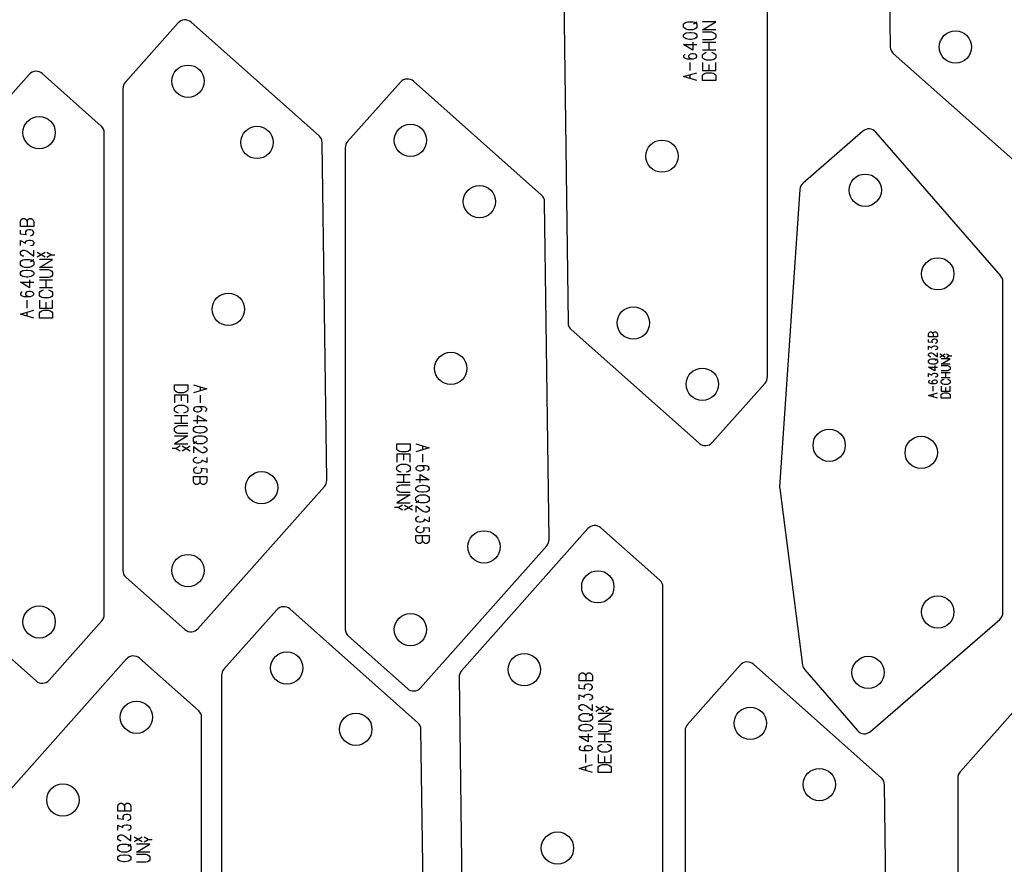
# Model space of a CAD drawing. Header units: millimetres. Extents: x 0 to 2500, y 0 to 1253.
# Tile 14 of 16: x 1592 to 2126, y 538 to 996. Entities that reach past the tile are written whole.
import ezdxf

# ---------------------------------------------------------------- set-up
doc = ezdxf.new("R2010")
doc.units = ezdxf.units.MM
doc.layers.add('PARTS', color=4, linetype='CONTINUOUS')

msp = doc.modelspace()

# ---------------------------------------------------------------- linework, layer by layer
at = {"layer": 'PARTS'}
for p, q in [((2061.55, 1164.39), (2063.96, 981.45)), ((1997.46, 802.59), (1997.46, 1063.59)), ((1887.06, 1014.86), (1889.47, 831.92)), ((1678.16, 994.38), (1649.54, 962.15)), ((1754.6, 933.17), (1685.22, 994.8)), ((1952.02, 993.69), (1952.47, 994.23)), ((1952.02, 992.07), (1952.02, 993.69)), ((1952.47, 991.53), (1952.02, 992.07)), ((1952.47, 994.23), (1953.37, 994.77)), ((1953.37, 994.77), (1954.27, 995.04)), ((1954.27, 995.04), (1956.97, 995.04)), ((1956.97, 995.04), (1957.87, 994.77)), ((1957.42, 993.96), (1959.22, 995.04)), ((1957.87, 994.77), (1958.77, 994.23)), ((1958.77, 994.23), (1959.22, 993.69)), ((1959.22, 992.07), (1958.77, 991.53)), ((1959.22, 993.69), (1959.22, 992.07)), ((1962.28, 990.72), (1969.48, 995.04)), ((1969.48, 995.04), (1962.28, 995.04)), ((1952.02, 987.9), (1952.47, 988.44)), ((1952.02, 986.82), (1952.02, 987.9)), ((1952.47, 986.28), (1952.02, 986.82)), ((1953.37, 990.99), (1952.47, 991.53)), ((1952.47, 988.44), (1953.37, 988.98)), ((1954.27, 990.72), (1953.37, 990.99)), ((1953.37, 988.98), (1955.17, 989.25)), ((1956.97, 990.72), (1954.27, 990.72)), ((1955.17, 989.25), (1956.07, 989.25)), ((1956.07, 989.25), (1957.87, 988.98)), ((1957.87, 990.99), (1956.97, 990.72)), ((1958.77, 991.53), (1957.87, 990.99)), ((1957.87, 988.98), (1958.77, 988.44)), ((1958.77, 988.44), (1959.22, 987.9)), ((1959.22, 986.82), (1958.77, 986.28)), ((1959.22, 987.9), (1959.22, 986.82)), ((1969.48, 990.72), (1962.28, 990.72)), ((1962.28, 989.52), (1967.23, 989.52)), ((1967.23, 989.52), (1968.13, 989.25)), ((1968.13, 989.25), (1969.03, 988.71)), ((1969.03, 988.71), (1969.48, 988.17)), ((1969.48, 988.17), (1969.48, 986.55)), ((1956.97, 979.68), (1952.02, 982.65)), ((1952.02, 982.65), (1959.22, 982.65)), ((1953.37, 985.74), (1952.47, 986.28)), ((1955.17, 985.47), (1953.37, 985.74)), ((1956.07, 985.47), (1955.17, 985.47)), ((1957.87, 985.74), (1956.07, 985.47)), ((1956.97, 984), (1956.97, 979.68)), ((1958.77, 986.28), (1957.87, 985.74)), ((1967.23, 985.2), (1962.28, 985.2)), ((1962.28, 984), (1969.48, 984)), ((1965.88, 979.68), (1965.88, 984)), ((1968.13, 985.47), (1967.23, 985.2)), ((1969.03, 986.01), (1968.13, 985.47)), ((1969.48, 986.55), (1969.03, 986.01)), ((1952.47, 977.13), (1952.02, 976.59)), ((1952.02, 976.59), (1952.02, 976.05)), ((1952.92, 977.4), (1952.47, 977.13)), ((1955.17, 977.13), (1954.72, 976.59)), ((1954.72, 976.59), (1954.72, 976.05)), ((1955.62, 977.4), (1955.17, 977.13)), ((1956.52, 977.67), (1955.62, 977.4)), ((1957.42, 977.67), (1956.52, 977.67)), ((1958.32, 977.4), (1957.42, 977.67)), ((1958.77, 977.13), (1958.32, 977.4)), ((1959.22, 976.59), (1958.77, 977.13)), ((1959.22, 976.05), (1959.22, 976.59)), ((1969.48, 979.68), (1962.28, 979.68)), ((1962.28, 977.13), (1962.73, 977.67)), ((1962.28, 975.51), (1962.28, 977.13)), ((1962.73, 977.67), (1963.63, 978.21)), ((1963.63, 978.21), (1964.53, 978.48)), ((1967.23, 978.48), (1968.13, 978.21)), ((1968.13, 978.21), (1969.03, 977.67)), ((1969.03, 977.67), (1969.48, 977.13)), ((1969.48, 977.13), (1969.48, 975.51)), ((2065.64, 977.78), (2135.01, 916.15)), ((1952.02, 976.05), (1952.47, 975.51)), ((1952.47, 975.51), (1952.92, 975.24)), ((1952.92, 975.24), (1953.82, 974.97)), ((1953.82, 974.97), (1957.42, 974.97)), ((1954.72, 976.05), (1955.17, 975.51)), ((1955.17, 975.51), (1955.62, 975.24)), ((1955.62, 975.24), (1956.52, 974.97)), ((1955.62, 968.64), (1955.62, 972.96)), ((1957.42, 974.97), (1958.32, 975.24)), ((1958.32, 975.24), (1958.77, 975.51)), ((1958.77, 975.51), (1959.22, 976.05)), ((1962.73, 974.97), (1962.28, 975.51)), ((1962.28, 972.96), (1962.28, 968.64)), ((1963.63, 974.43), (1962.73, 974.97)), ((1964.53, 974.16), (1963.63, 974.43)), ((1967.23, 974.16), (1964.53, 974.16)), ((1965.88, 968.64), (1965.88, 971.88)), ((1968.13, 974.43), (1967.23, 974.16)), ((1969.03, 974.97), (1968.13, 974.43)), ((1969.48, 975.51), (1969.03, 974.97)), ((1969.48, 968.64), (1969.48, 972.96)), ((1597.53, 966.52), (1529.09, 889.47)), ((1636.55, 938.54), (1604.59, 966.94)), ((1952.02, 965.28), (1959.22, 967.44)), ((1955.62, 964.2), (1955.62, 966.36)), ((1962.28, 968.64), (1969.48, 968.64)), ((1962.28, 966.09), (1962.73, 966.63)), ((1962.28, 963.12), (1962.28, 966.09)), ((1962.73, 966.63), (1963.63, 967.17)), ((1963.63, 967.17), (1964.53, 967.44)), ((1964.53, 967.44), (1967.23, 967.44)), ((1967.23, 967.44), (1968.13, 967.17)), ((1968.13, 967.17), (1969.03, 966.63)), ((1969.03, 966.63), (1969.48, 966.09)), ((1969.48, 966.09), (1969.48, 963.12)), ((1798.65, 962.34), (1770.02, 930.11)), ((1875.08, 901.13), (1805.71, 962.75)), ((1959.22, 963.12), (1952.02, 965.28)), ((1969.48, 963.12), (1962.28, 963.12)), ((1648.28, 958.83), (1648.28, 697.83)), ((1638.23, 673.8), (1638.23, 934.81)), ((2049.14, 935.74), (2016.72, 907.61)), ((2123.79, 857.35), (2056.19, 935.24)), ((1758.69, 746.56), (1756.28, 929.5)), ((1768.76, 926.79), (1768.76, 665.79)), ((2015.01, 904.17), (2004.06, 743.06)), ((1879.17, 714.51), (1876.76, 897.46)), ((1592.79, 886.72), (1593.24, 887.8)), ((1592.79, 884.02), (1592.79, 886.72)), ((1593.24, 887.8), (1594.14, 888.34)), ((1594.14, 888.34), (1595.04, 888.34)), ((1595.04, 888.34), (1595.94, 887.8)), ((1595.94, 887.8), (1596.39, 886.72)), ((1596.39, 886.72), (1596.84, 887.8)), ((1596.39, 886.72), (1596.39, 884.02)), ((1596.84, 887.8), (1597.74, 888.34)), ((1597.74, 888.34), (1598.64, 888.34)), ((1598.64, 888.34), (1599.54, 887.8)), ((1599.54, 887.8), (1599.99, 886.72)), ((1599.99, 886.72), (1599.99, 884.02)), ((1599.99, 884.02), (1592.79, 884.02)), ((1592.79, 879.85), (1592.79, 882.01)), ((1595.94, 881.74), (1595.49, 881.2)), ((1595.49, 881.2), (1595.49, 880.12)), ((1595.49, 880.12), (1595.94, 879.58)), ((1596.39, 882.01), (1595.94, 881.74)), ((1597.29, 882.28), (1596.39, 882.01)), ((1598.19, 882.28), (1597.29, 882.28)), ((1599.09, 882.01), (1598.19, 882.28)), ((1599.54, 881.74), (1599.09, 882.01)), ((1599.99, 880.93), (1599.54, 881.74)), ((1599.54, 879.58), (1599.99, 880.39)), ((1599.99, 880.39), (1599.99, 880.93)), ((1595.94, 879.58), (1592.79, 879.85)), ((1592.79, 873.79), (1592.79, 876.49)), ((1592.79, 876.49), (1595.49, 875.14)), ((1595.49, 875.68), (1595.94, 876.22)), ((1595.49, 875.14), (1595.49, 875.68)), ((1595.94, 876.22), (1596.39, 876.49)), ((1596.39, 876.49), (1597.29, 876.76)), ((1597.29, 876.76), (1598.19, 876.76)), ((1598.19, 879.04), (1599.09, 879.31)), ((1598.19, 876.76), (1599.09, 876.49)), ((1599.09, 879.31), (1599.54, 879.58)), ((1599.09, 876.49), (1599.54, 876.22)), ((1599.54, 876.22), (1599.99, 875.41)), ((1599.99, 874.87), (1599.54, 874.06)), ((1599.99, 875.41), (1599.99, 874.87)), ((1592.79, 870.16), (1593.24, 870.7)), ((1592.79, 869.08), (1592.79, 870.16)), ((1593.24, 870.7), (1594.14, 871.24)), ((1594.14, 871.24), (1595.04, 871.24)), ((1595.04, 871.24), (1596.39, 870.7)), ((1596.39, 870.7), (1599.99, 868)), ((1599.09, 873.79), (1598.19, 873.52)), ((1599.54, 874.06), (1599.09, 873.79)), ((1599.99, 868), (1599.99, 871.24)), ((1606.11, 867.46), (1601.79, 870.05)), ((1606.11, 870.05), (1601.79, 867.46)), ((1609.35, 868.76), (1607.19, 870.05)), ((1593.24, 868.54), (1592.79, 869.08)), ((1592.79, 864.91), (1593.24, 865.45)), ((1592.79, 863.29), (1592.79, 864.91)), ((1594.14, 868), (1593.24, 868.54)), ((1593.24, 865.45), (1594.14, 865.99)), ((1594.59, 868), (1594.14, 868)), ((1594.14, 865.99), (1595.04, 866.26)), ((1595.04, 866.26), (1597.74, 866.26)), ((1597.74, 866.26), (1598.64, 865.99)), ((1598.19, 865.18), (1599.99, 866.26)), ((1598.64, 865.99), (1599.54, 865.45)), ((1599.54, 865.45), (1599.99, 864.91)), ((1599.99, 864.91), (1599.99, 863.29)), ((1603.05, 861.94), (1610.25, 866.26)), ((1610.25, 866.26), (1603.05, 866.26)), ((1607.19, 867.46), (1609.35, 868.76)), ((1609.35, 868.76), (1611.51, 868.76)), ((1593.24, 862.75), (1592.79, 863.29)), ((1592.79, 859.12), (1593.24, 859.66)), ((1592.79, 858.04), (1592.79, 859.12)), ((1594.14, 862.21), (1593.24, 862.75)), ((1593.24, 859.66), (1594.14, 860.2)), ((1595.04, 861.94), (1594.14, 862.21)), ((1594.14, 860.2), (1595.94, 860.47)), ((1597.74, 861.94), (1595.04, 861.94)), ((1595.94, 860.47), (1596.84, 860.47)), ((1596.84, 860.47), (1598.64, 860.2)), ((1598.64, 862.21), (1597.74, 861.94)), ((1599.54, 862.75), (1598.64, 862.21)), ((1598.64, 860.2), (1599.54, 859.66)), ((1599.99, 863.29), (1599.54, 862.75)), ((1599.54, 859.66), (1599.99, 859.12)), ((1599.99, 859.12), (1599.99, 858.04)), ((1610.25, 861.94), (1603.05, 861.94)), ((1603.05, 860.74), (1608, 860.74)), ((1608, 860.74), (1608.9, 860.47)), ((1608.9, 860.47), (1609.8, 859.93)), ((1609.8, 859.93), (1610.25, 859.39)), ((1610.25, 859.39), (1610.25, 857.77)), ((1593.24, 857.5), (1592.79, 858.04)), ((1597.74, 850.9), (1592.79, 853.87)), ((1592.79, 853.87), (1599.99, 853.87)), ((1594.14, 856.96), (1593.24, 857.5)), ((1595.94, 856.69), (1594.14, 856.96)), ((1596.84, 856.69), (1595.94, 856.69)), ((1598.64, 856.96), (1596.84, 856.69)), ((1597.74, 855.22), (1597.74, 850.9)), ((1599.54, 857.5), (1598.64, 856.96)), ((1599.99, 858.04), (1599.54, 857.5)), ((1608, 856.42), (1603.05, 856.42)), ((1603.05, 855.22), (1610.25, 855.22)), ((1606.65, 850.9), (1606.65, 855.22)), ((1608.9, 856.69), (1608, 856.42)), ((1609.8, 857.23), (1608.9, 856.69)), ((1610.25, 857.77), (1609.8, 857.23)), ((2125.01, 674.99), (2125.01, 854.07)), ((1593.24, 848.35), (1592.79, 847.81)), ((1593.69, 848.62), (1593.24, 848.35)), ((1595.94, 848.35), (1595.49, 847.81)), ((1596.39, 848.62), (1595.94, 848.35)), ((1597.29, 848.89), (1596.39, 848.62)), ((1598.19, 848.89), (1597.29, 848.89)), ((1599.09, 848.62), (1598.19, 848.89)), ((1599.54, 848.35), (1599.09, 848.62)), ((1599.99, 847.81), (1599.54, 848.35)), ((1610.25, 850.9), (1603.05, 850.9)), ((1603.05, 848.35), (1603.5, 848.89)), ((1603.05, 846.73), (1603.05, 848.35)), ((1603.5, 848.89), (1604.4, 849.43)), ((1604.4, 849.43), (1605.3, 849.7)), ((1608, 849.7), (1608.9, 849.43)), ((1608.9, 849.43), (1609.8, 848.89)), ((1609.8, 848.89), (1610.25, 848.35)), ((1610.25, 848.35), (1610.25, 846.73)), ((1592.79, 847.81), (1592.79, 847.27)), ((1592.79, 847.27), (1593.24, 846.73)), ((1593.24, 846.73), (1593.69, 846.46)), ((1593.69, 846.46), (1594.59, 846.19)), ((1594.59, 846.19), (1598.19, 846.19)), ((1595.49, 847.81), (1595.49, 847.27)), ((1595.49, 847.27), (1595.94, 846.73)), ((1595.94, 846.73), (1596.39, 846.46)), ((1596.39, 846.46), (1597.29, 846.19)), ((1596.39, 839.86), (1596.39, 844.18)), ((1598.19, 846.19), (1599.09, 846.46)), ((1599.09, 846.46), (1599.54, 846.73)), ((1599.54, 846.73), (1599.99, 847.27)), ((1599.99, 847.27), (1599.99, 847.81)), ((1603.5, 846.19), (1603.05, 846.73)), ((1603.05, 844.18), (1603.05, 839.86)), ((1604.4, 845.65), (1603.5, 846.19)), ((1605.3, 845.38), (1604.4, 845.65)), ((1608, 845.38), (1605.3, 845.38)), ((1606.65, 839.86), (1606.65, 843.1)), ((1608.9, 845.65), (1608, 845.38)), ((1609.8, 846.19), (1608.9, 845.65)), ((1610.25, 846.73), (1609.8, 846.19)), ((1610.25, 839.86), (1610.25, 844.18)), ((1592.79, 836.5), (1599.99, 838.66)), ((1596.39, 835.42), (1596.39, 837.58)), ((1603.05, 839.86), (1610.25, 839.86)), ((1603.05, 837.31), (1603.5, 837.85)), ((1603.5, 837.85), (1604.4, 838.39)), ((1604.4, 838.39), (1605.3, 838.66)), ((1605.3, 838.66), (1608, 838.66)), ((1608, 838.66), (1608.9, 838.39)), ((1608.9, 838.39), (1609.8, 837.85)), ((1609.8, 837.85), (1610.25, 837.31)), ((1599.99, 834.34), (1592.79, 836.5)), ((1603.05, 834.34), (1603.05, 837.31)), ((1610.25, 834.34), (1603.05, 834.34)), ((1610.25, 837.31), (1610.25, 834.34)), ((1891.15, 828.25), (1960.52, 766.62)), ((2084.77, 826.01), (2085.07, 826.73)), ((2085.07, 826.73), (2085.67, 827.09)), ((2085.67, 827.09), (2086.27, 827.09)), ((2086.27, 827.09), (2086.87, 826.73)), ((2086.87, 826.73), (2087.17, 826.01)), ((2087.17, 826.01), (2087.47, 826.73)), ((2087.47, 826.73), (2088.07, 827.09)), ((2088.07, 827.09), (2088.67, 827.09)), ((2088.67, 827.09), (2089.27, 826.73)), ((2089.27, 826.73), (2089.57, 826.01)), ((2084.77, 824.21), (2084.77, 826.01)), ((2089.57, 824.21), (2084.77, 824.21)), ((2084.77, 821.43), (2084.77, 822.87)), ((2086.87, 821.25), (2084.77, 821.43)), ((2086.87, 822.69), (2086.57, 822.33)), ((2086.57, 822.33), (2086.57, 821.61)), ((2086.57, 821.61), (2086.87, 821.25)), ((2087.17, 822.87), (2086.87, 822.69)), ((2087.17, 826.01), (2087.17, 824.21)), ((2087.77, 823.05), (2087.17, 822.87)), ((2088.37, 823.05), (2087.77, 823.05)), ((2088.97, 822.87), (2088.37, 823.05)), ((2089.27, 822.69), (2088.97, 822.87)), ((2089.57, 822.15), (2089.27, 822.69)), ((2089.27, 821.25), (2089.57, 821.79)), ((2089.57, 826.01), (2089.57, 824.21)), ((2089.57, 821.79), (2089.57, 822.15)), ((2084.77, 817.39), (2084.77, 819.19)), ((2084.77, 819.19), (2086.57, 818.29)), ((2086.57, 818.65), (2086.87, 819.01)), ((2086.57, 818.29), (2086.57, 818.65)), ((2086.87, 819.01), (2087.17, 819.19)), ((2087.17, 819.19), (2087.77, 819.37)), ((2087.77, 819.37), (2088.37, 819.37)), ((2088.37, 820.89), (2088.97, 821.07)), ((2088.37, 819.37), (2088.97, 819.19)), ((2088.97, 817.39), (2088.37, 817.21)), ((2088.97, 821.07), (2089.27, 821.25)), ((2088.97, 819.19), (2089.27, 819.01)), ((2089.27, 817.57), (2088.97, 817.39)), ((2089.27, 819.01), (2089.57, 818.47)), ((2089.57, 818.11), (2089.27, 817.57)), ((2089.57, 818.47), (2089.57, 818.11)), ((2084.77, 814.97), (2085.07, 815.33)), ((2084.77, 814.25), (2084.77, 814.97)), ((2085.07, 813.89), (2084.77, 814.25)), ((2084.77, 811.47), (2085.07, 811.83)), ((2084.77, 810.39), (2084.77, 811.47)), ((2085.07, 815.33), (2085.67, 815.69)), ((2085.67, 813.53), (2085.07, 813.89)), ((2085.07, 811.83), (2085.67, 812.19)), ((2085.67, 815.69), (2086.27, 815.69)), ((2085.97, 813.53), (2085.67, 813.53)), ((2085.67, 812.19), (2086.27, 812.37)), ((2086.27, 815.69), (2087.17, 815.33)), ((2086.27, 812.37), (2088.07, 812.37)), ((2087.17, 815.33), (2089.57, 813.53)), ((2088.07, 812.37), (2088.67, 812.19)), ((2088.37, 811.65), (2089.57, 812.37)), ((2088.67, 812.19), (2089.27, 811.83)), ((2089.27, 811.83), (2089.57, 811.47)), ((2089.57, 813.53), (2089.57, 815.69)), ((2089.57, 811.47), (2089.57, 810.39)), ((2093.65, 813.17), (2090.77, 814.9)), ((2093.65, 814.9), (2090.77, 813.17)), ((2091.61, 809.49), (2096.41, 812.37)), ((2096.41, 812.37), (2091.61, 812.37)), ((2095.81, 814.03), (2094.37, 814.9)), ((2094.37, 813.17), (2095.81, 814.03)), ((2095.81, 814.03), (2097.25, 814.03)), ((2085.07, 810.03), (2084.77, 810.39)), ((2088.07, 805.81), (2084.77, 807.79)), ((2084.77, 807.79), (2089.57, 807.79)), ((2085.67, 809.67), (2085.07, 810.03)), ((2086.27, 809.49), (2085.67, 809.67)), ((2088.07, 809.49), (2086.27, 809.49)), ((2088.67, 809.67), (2088.07, 809.49)), ((2088.07, 808.69), (2088.07, 805.81)), ((2089.27, 810.03), (2088.67, 809.67)), ((2089.57, 810.39), (2089.27, 810.03)), ((2096.41, 809.49), (2091.61, 809.49)), ((2091.61, 808.69), (2094.91, 808.69)), ((2094.91, 805.81), (2091.61, 805.81)), ((2094.91, 808.69), (2095.51, 808.51)), ((2095.51, 805.99), (2094.91, 805.81)), ((2095.51, 808.51), (2096.11, 808.15)), ((2096.11, 806.35), (2095.51, 805.99)), ((2096.11, 808.15), (2096.41, 807.79)), ((2096.41, 806.71), (2096.11, 806.35)), ((2096.41, 807.79), (2096.41, 806.71)), ((2084.77, 802.67), (2084.77, 804.47)), ((2084.77, 804.47), (2086.57, 803.57)), ((2085.07, 800.43), (2084.77, 800.07)), ((2084.77, 800.07), (2084.77, 799.71)), ((2085.37, 800.61), (2085.07, 800.43)), ((2086.57, 803.93), (2086.87, 804.29)), ((2086.57, 803.57), (2086.57, 803.93)), ((2086.87, 800.43), (2086.57, 800.07)), ((2086.57, 800.07), (2086.57, 799.71)), ((2086.87, 804.29), (2087.17, 804.47)), ((2087.17, 800.61), (2086.87, 800.43)), ((2087.17, 804.47), (2087.77, 804.65)), ((2087.77, 800.79), (2087.17, 800.61)), ((2087.77, 804.65), (2088.37, 804.65)), ((2088.37, 800.79), (2087.77, 800.79)), ((2088.37, 804.65), (2088.97, 804.47)), ((2088.97, 802.67), (2088.37, 802.49)), ((2088.97, 800.61), (2088.37, 800.79)), ((2088.97, 804.47), (2089.27, 804.29)), ((2089.27, 802.85), (2088.97, 802.67)), ((2089.27, 800.43), (2088.97, 800.61)), ((2089.27, 804.29), (2089.57, 803.75)), ((2089.57, 803.39), (2089.27, 802.85)), ((2089.57, 800.07), (2089.27, 800.43)), ((2089.57, 803.75), (2089.57, 803.39)), ((2089.57, 799.71), (2089.57, 800.07)), ((2091.61, 805.01), (2096.41, 805.01)), ((2096.41, 802.13), (2091.61, 802.13)), ((2091.61, 800.43), (2091.91, 800.79)), ((2091.61, 799.35), (2091.61, 800.43)), ((2091.91, 800.79), (2092.51, 801.15)), ((2092.51, 801.15), (2093.11, 801.33)), ((2094.01, 802.13), (2094.01, 805.01)), ((2094.91, 801.33), (2095.51, 801.15)), ((2095.51, 801.15), (2096.11, 800.79)), ((2096.11, 800.79), (2096.41, 800.43)), ((2096.41, 800.43), (2096.41, 799.35)), ((1676.26, 795.33), (1676.26, 798.3)), ((1676.26, 798.3), (1683.46, 798.3)), ((1676.71, 794.79), (1676.26, 795.33)), ((1677.61, 794.25), (1676.71, 794.79)), ((1683.01, 794.79), (1682.11, 794.25)), ((1683.46, 795.33), (1683.01, 794.79)), ((1683.46, 798.3), (1683.46, 795.33)), ((1686.52, 798.3), (1693.72, 796.14)), ((1693.72, 796.14), (1686.52, 793.98)), ((1690.12, 797.22), (1690.12, 795.06)), ((1967.58, 767.04), (1996.2, 799.27)), ((2084.77, 799.71), (2085.07, 799.35)), ((2085.07, 799.35), (2085.37, 799.17)), ((2085.37, 799.17), (2085.97, 798.99)), ((2085.97, 798.99), (2088.37, 798.99)), ((2086.57, 799.71), (2086.87, 799.35)), ((2086.87, 799.35), (2087.17, 799.17)), ((2087.17, 799.17), (2087.77, 798.99)), ((2087.17, 794.77), (2087.17, 797.65)), ((2088.37, 798.99), (2088.97, 799.17)), ((2088.97, 799.17), (2089.27, 799.35)), ((2089.27, 799.35), (2089.57, 799.71)), ((2091.91, 798.99), (2091.61, 799.35)), ((2091.61, 797.65), (2091.61, 794.77)), ((2091.61, 794.77), (2096.41, 794.77)), ((2092.51, 798.63), (2091.91, 798.99)), ((2093.11, 798.45), (2092.51, 798.63)), ((2094.91, 798.45), (2093.11, 798.45)), ((2094.01, 794.77), (2094.01, 796.93)), ((2095.51, 798.63), (2094.91, 798.45)), ((2096.11, 798.99), (2095.51, 798.63)), ((2096.41, 799.35), (2096.11, 798.99)), ((2096.41, 794.77), (2096.41, 797.65)), ((1683.46, 792.78), (1676.26, 792.78)), ((1676.26, 792.78), (1676.26, 788.46)), ((1678.51, 793.98), (1677.61, 794.25)), ((1681.21, 793.98), (1678.51, 793.98)), ((1679.86, 792.78), (1679.86, 789.54)), ((1682.11, 794.25), (1681.21, 793.98)), ((1683.46, 788.46), (1683.46, 792.78)), ((1690.12, 792.78), (1690.12, 788.46)), ((2084.77, 792.53), (2089.57, 793.97)), ((2089.57, 791.09), (2084.77, 792.53)), ((2087.17, 791.81), (2087.17, 793.25)), ((2091.61, 793.07), (2091.91, 793.43)), ((2091.61, 791.09), (2091.61, 793.07)), ((2096.41, 791.09), (2091.61, 791.09)), ((2091.91, 793.43), (2092.51, 793.79)), ((2092.51, 793.79), (2093.11, 793.97)), ((2093.11, 793.97), (2094.91, 793.97)), ((2094.91, 793.97), (2095.51, 793.79)), ((2095.51, 793.79), (2096.11, 793.43)), ((2096.11, 793.43), (2096.41, 793.07)), ((2096.41, 793.07), (2096.41, 791.09)), ((1676.26, 785.91), (1676.71, 786.45)), ((1676.26, 784.29), (1676.26, 785.91)), ((1676.71, 783.75), (1676.26, 784.29)), ((1676.71, 786.45), (1677.61, 786.99)), ((1677.61, 786.99), (1678.51, 787.26)), ((1678.51, 787.26), (1681.21, 787.26)), ((1681.21, 787.26), (1682.11, 786.99)), ((1682.11, 786.99), (1683.01, 786.45)), ((1683.01, 786.45), (1683.46, 785.91)), ((1683.46, 784.29), (1683.01, 783.75)), ((1683.46, 785.91), (1683.46, 784.29)), ((1686.97, 785.91), (1686.52, 785.37)), ((1686.52, 785.37), (1686.52, 784.83)), ((1686.52, 784.83), (1686.97, 784.29)), ((1687.42, 786.18), (1686.97, 785.91)), ((1686.97, 784.29), (1687.42, 784.02)), ((1688.32, 786.45), (1687.42, 786.18)), ((1691.92, 786.45), (1688.32, 786.45)), ((1690.12, 786.18), (1689.22, 786.45)), ((1690.57, 785.91), (1690.12, 786.18)), ((1690.12, 784.02), (1690.57, 784.29)), ((1691.02, 785.37), (1690.57, 785.91)), ((1690.57, 784.29), (1691.02, 784.83)), ((1691.02, 784.83), (1691.02, 785.37)), ((1692.82, 786.18), (1691.92, 786.45)), ((1693.27, 785.91), (1692.82, 786.18)), ((1692.82, 784.02), (1693.27, 784.29)), ((1693.72, 785.37), (1693.27, 785.91)), ((1693.27, 784.29), (1693.72, 784.83)), ((1693.72, 784.83), (1693.72, 785.37)), ((1676.26, 781.74), (1683.46, 781.74)), ((1677.61, 783.21), (1676.71, 783.75)), ((1678.51, 782.94), (1677.61, 783.21)), ((1679.86, 781.74), (1679.86, 777.42)), ((1682.11, 783.21), (1681.21, 782.94)), ((1683.01, 783.75), (1682.11, 783.21)), ((1693.72, 778.77), (1686.52, 778.77)), ((1687.42, 784.02), (1688.32, 783.75)), ((1688.32, 783.75), (1689.22, 783.75)), ((1688.77, 777.42), (1688.77, 781.74)), ((1688.77, 781.74), (1693.72, 778.77)), ((1689.22, 783.75), (1690.12, 784.02)), ((1683.46, 777.42), (1676.26, 777.42)), ((1676.26, 774.87), (1676.71, 775.41)), ((1676.26, 773.25), (1676.26, 774.87)), ((1676.71, 775.41), (1677.61, 775.95)), ((1677.61, 775.95), (1678.51, 776.22)), ((1678.51, 776.22), (1683.46, 776.22)), ((1686.52, 774.6), (1686.97, 775.14)), ((1686.52, 773.52), (1686.52, 774.6)), ((1686.97, 772.98), (1686.52, 773.52)), ((1686.97, 775.14), (1687.87, 775.68)), ((1687.87, 775.68), (1689.67, 775.95)), ((1689.67, 775.95), (1690.57, 775.95)), ((1690.57, 775.95), (1692.37, 775.68)), ((1692.37, 775.68), (1693.27, 775.14)), ((1693.27, 775.14), (1693.72, 774.6)), ((1693.72, 773.52), (1693.27, 772.98)), ((1693.72, 774.6), (1693.72, 773.52)), ((1676.71, 772.71), (1676.26, 773.25)), ((1676.26, 770.7), (1683.46, 770.7)), ((1683.46, 770.7), (1676.26, 766.38)), ((1677.61, 772.17), (1676.71, 772.71)), ((1678.51, 771.9), (1677.61, 772.17)), ((1683.46, 771.9), (1678.51, 771.9)), ((1686.52, 769.35), (1686.97, 769.89)), ((1686.52, 767.73), (1686.52, 769.35)), ((1687.87, 772.44), (1686.97, 772.98)), ((1686.97, 769.89), (1687.87, 770.43)), ((1689.67, 772.17), (1687.87, 772.44)), ((1687.87, 770.43), (1688.77, 770.7)), ((1688.77, 770.7), (1691.47, 770.7)), ((1690.57, 772.17), (1689.67, 772.17)), ((1692.37, 772.44), (1690.57, 772.17)), ((1691.47, 770.7), (1692.37, 770.43)), ((1693.27, 772.98), (1692.37, 772.44)), ((1692.37, 770.43), (1693.27, 769.89)), ((1693.27, 769.89), (1693.72, 769.35)), ((1693.72, 769.35), (1693.72, 767.73)), ((1677.16, 763.88), (1675, 763.88)), ((1676.26, 766.38), (1683.46, 766.38)), ((1679.32, 765.18), (1677.16, 763.88)), ((1677.16, 763.88), (1679.32, 762.59)), ((1680.4, 765.18), (1684.72, 762.59)), ((1680.4, 762.59), (1684.72, 765.18)), ((1686.97, 767.19), (1686.52, 767.73)), ((1688.32, 767.46), (1686.52, 766.38)), ((1690.12, 761.94), (1686.52, 764.64)), ((1686.52, 764.64), (1686.52, 761.4)), ((1687.87, 766.65), (1686.97, 767.19)), ((1688.77, 766.38), (1687.87, 766.65)), ((1691.47, 766.38), (1688.77, 766.38)), ((1692.37, 766.65), (1691.47, 766.38)), ((1691.92, 764.64), (1692.37, 764.64)), ((1693.27, 767.19), (1692.37, 766.65)), ((1692.37, 764.64), (1693.27, 764.1)), ((1693.72, 767.73), (1693.27, 767.19)), ((1693.27, 764.1), (1693.72, 763.56)), ((1693.72, 763.56), (1693.72, 762.48)), ((1796.75, 763.29), (1796.75, 766.26)), ((1796.75, 766.26), (1803.95, 766.26)), ((1797.2, 762.75), (1796.75, 763.29)), ((1798.1, 762.21), (1797.2, 762.75)), ((1803.5, 762.75), (1802.6, 762.21)), ((1803.95, 763.29), (1803.5, 762.75)), ((1803.95, 766.26), (1803.95, 763.29)), ((1807.01, 766.26), (1814.21, 764.1)), ((1814.21, 764.1), (1807.01, 761.94)), ((1810.61, 765.18), (1810.61, 763.02)), ((1686.52, 757.77), (1686.97, 758.58)), ((1686.52, 757.23), (1686.52, 757.77)), ((1686.97, 758.58), (1687.42, 758.85)), ((1687.42, 758.85), (1688.32, 759.12)), ((1691.47, 761.4), (1690.12, 761.94)), ((1693.72, 756.15), (1691.02, 757.5)), ((1691.02, 757.5), (1691.02, 756.96)), ((1692.37, 761.4), (1691.47, 761.4)), ((1693.27, 761.94), (1692.37, 761.4)), ((1693.72, 762.48), (1693.27, 761.94)), ((1693.72, 758.85), (1693.72, 756.15)), ((1803.95, 760.74), (1796.75, 760.74)), ((1796.75, 760.74), (1796.75, 756.42)), ((1799, 761.94), (1798.1, 762.21)), ((1801.7, 761.94), (1799, 761.94)), ((1800.35, 760.74), (1800.35, 757.5)), ((1802.6, 762.21), (1801.7, 761.94)), ((1803.95, 756.42), (1803.95, 760.74)), ((1810.61, 760.74), (1810.61, 756.42)), ((1686.97, 756.42), (1686.52, 757.23)), ((1686.97, 753.06), (1686.52, 752.25)), ((1686.52, 752.25), (1686.52, 751.71)), ((1687.42, 756.15), (1686.97, 756.42)), ((1687.42, 753.33), (1686.97, 753.06)), ((1688.32, 755.88), (1687.42, 756.15)), ((1688.32, 753.6), (1687.42, 753.33)), ((1689.22, 755.88), (1688.32, 755.88)), ((1690.12, 756.15), (1689.22, 755.88)), ((1690.57, 756.42), (1690.12, 756.15)), ((1691.02, 756.96), (1690.57, 756.42)), ((1691.02, 752.52), (1690.57, 753.06)), ((1690.57, 753.06), (1693.72, 752.79)), ((1691.02, 751.44), (1691.02, 752.52)), ((1693.72, 752.79), (1693.72, 750.63)), ((1796.75, 753.87), (1797.2, 754.41)), ((1796.75, 752.25), (1796.75, 753.87)), ((1797.2, 751.71), (1796.75, 752.25)), ((1797.2, 754.41), (1798.1, 754.95)), ((1798.1, 754.95), (1799, 755.22)), ((1799, 755.22), (1801.7, 755.22)), ((1801.7, 755.22), (1802.6, 754.95)), ((1802.6, 754.95), (1803.5, 754.41)), ((1803.5, 754.41), (1803.95, 753.87)), ((1803.95, 752.25), (1803.5, 751.71)), ((1803.95, 753.87), (1803.95, 752.25)), ((1807.46, 753.87), (1807.01, 753.33)), ((1807.01, 753.33), (1807.01, 752.79)), ((1807.01, 752.79), (1807.46, 752.25)), ((1807.91, 754.14), (1807.46, 753.87)), ((1807.46, 752.25), (1807.91, 751.98)), ((1808.81, 754.41), (1807.91, 754.14)), ((1812.41, 754.41), (1808.81, 754.41)), ((1810.61, 754.14), (1809.71, 754.41)), ((1811.06, 753.87), (1810.61, 754.14)), ((1810.61, 751.98), (1811.06, 752.25)), ((1811.51, 753.33), (1811.06, 753.87)), ((1811.06, 752.25), (1811.51, 752.79)), ((1811.51, 752.79), (1811.51, 753.33)), ((1813.31, 754.14), (1812.41, 754.41)), ((1813.76, 753.87), (1813.31, 754.14)), ((1813.31, 751.98), (1813.76, 752.25)), ((1814.21, 753.33), (1813.76, 753.87)), ((1813.76, 752.25), (1814.21, 752.79)), ((1814.21, 752.79), (1814.21, 753.33)), ((1686.52, 751.71), (1686.97, 750.9)), ((1686.52, 748.62), (1693.72, 748.62)), ((1686.52, 745.92), (1686.52, 748.62)), ((1686.97, 750.9), (1687.42, 750.63)), ((1687.42, 750.63), (1688.32, 750.36)), ((1688.32, 750.36), (1689.22, 750.36)), ((1689.22, 750.36), (1690.12, 750.63)), ((1690.12, 750.63), (1690.57, 750.9)), ((1690.12, 745.92), (1690.12, 748.62)), ((1690.57, 750.9), (1691.02, 751.44)), ((1693.72, 748.62), (1693.72, 745.92)), ((1796.75, 749.7), (1803.95, 749.7)), ((1798.1, 751.17), (1797.2, 751.71)), ((1799, 750.9), (1798.1, 751.17)), ((1800.35, 749.7), (1800.35, 745.38)), ((1802.6, 751.17), (1801.7, 750.9)), ((1803.5, 751.71), (1802.6, 751.17)), ((1814.21, 746.73), (1807.01, 746.73)), ((1807.91, 751.98), (1808.81, 751.71)), ((1808.81, 751.71), (1809.71, 751.71)), ((1809.26, 745.38), (1809.26, 749.7)), ((1809.26, 749.7), (1814.21, 746.73)), ((1809.71, 751.71), (1810.61, 751.98)), ((1686.97, 744.84), (1686.52, 745.92)), ((1687.87, 744.3), (1686.97, 744.84)), ((1688.77, 744.3), (1687.87, 744.3)), ((1689.67, 744.84), (1688.77, 744.3)), ((1688.98, 666.12), (1757.43, 743.17)), ((1690.12, 745.92), (1689.67, 744.84)), ((1690.57, 744.84), (1690.12, 745.92)), ((1691.47, 744.3), (1690.57, 744.84)), ((1692.37, 744.3), (1691.47, 744.3)), ((1693.27, 744.84), (1692.37, 744.3)), ((1693.72, 745.92), (1693.27, 744.84)), ((1803.95, 745.38), (1796.75, 745.38)), ((1796.75, 742.83), (1797.2, 743.37)), ((1796.75, 741.21), (1796.75, 742.83)), ((1797.2, 743.37), (1798.1, 743.91)), ((1798.1, 743.91), (1799, 744.18)), ((1799, 744.18), (1803.95, 744.18)), ((1807.01, 742.56), (1807.46, 743.1)), ((1807.01, 741.48), (1807.01, 742.56)), ((1807.46, 740.94), (1807.01, 741.48)), ((1807.46, 743.1), (1808.36, 743.64)), ((1808.36, 743.64), (1810.16, 743.91)), ((1810.16, 743.91), (1811.06, 743.91)), ((1811.06, 743.91), (1812.86, 743.64)), ((1812.86, 743.64), (1813.76, 743.1)), ((1813.76, 743.1), (1814.21, 742.56)), ((1814.21, 741.48), (1813.76, 740.94)), ((1814.21, 742.56), (1814.21, 741.48)), ((2004.09, 742.07), (2016.52, 646.43)), ((1797.2, 740.67), (1796.75, 741.21)), ((1796.75, 738.66), (1803.95, 738.66)), ((1803.95, 738.66), (1796.75, 734.34)), ((1798.1, 740.13), (1797.2, 740.67)), ((1799, 739.86), (1798.1, 740.13)), ((1803.95, 739.86), (1799, 739.86)), ((1807.01, 737.31), (1807.46, 737.85)), ((1807.01, 735.69), (1807.01, 737.31)), ((1808.36, 740.4), (1807.46, 740.94)), ((1807.46, 737.85), (1808.36, 738.39)), ((1810.16, 740.13), (1808.36, 740.4)), ((1808.36, 738.39), (1809.26, 738.66)), ((1809.26, 738.66), (1811.96, 738.66)), ((1811.06, 740.13), (1810.16, 740.13)), ((1812.86, 740.4), (1811.06, 740.13)), ((1811.96, 738.66), (1812.86, 738.39)), ((1813.76, 740.94), (1812.86, 740.4)), ((1812.86, 738.39), (1813.76, 737.85)), ((1813.76, 737.85), (1814.21, 737.31)), ((1814.21, 737.31), (1814.21, 735.69)), ((1797.65, 731.84), (1795.49, 731.84)), ((1796.75, 734.34), (1803.95, 734.34)), ((1799.81, 733.14), (1797.65, 731.84)), ((1797.65, 731.84), (1799.81, 730.54)), ((1800.89, 733.14), (1805.21, 730.54)), ((1800.89, 730.54), (1805.21, 733.14)), ((1807.46, 735.15), (1807.01, 735.69)), ((1808.81, 735.42), (1807.01, 734.34)), ((1810.61, 729.9), (1807.01, 732.6)), ((1807.01, 732.6), (1807.01, 729.36)), ((1808.36, 734.61), (1807.46, 735.15)), ((1809.26, 734.34), (1808.36, 734.61)), ((1811.96, 734.34), (1809.26, 734.34)), ((1812.86, 734.61), (1811.96, 734.34)), ((1812.41, 732.6), (1812.86, 732.6)), ((1813.76, 735.15), (1812.86, 734.61)), ((1812.86, 732.6), (1813.76, 732.06)), ((1814.21, 735.69), (1813.76, 735.15)), ((1813.76, 732.06), (1814.21, 731.52)), ((1814.21, 731.52), (1814.21, 730.44)), ((1807.01, 725.73), (1807.46, 726.54)), ((1807.01, 725.19), (1807.01, 725.73)), ((1807.46, 726.54), (1807.91, 726.81)), ((1807.91, 726.81), (1808.81, 727.08)), ((1811.96, 729.36), (1810.61, 729.9)), ((1814.21, 724.11), (1811.51, 725.46)), ((1811.51, 725.46), (1811.51, 724.92)), ((1812.86, 729.36), (1811.96, 729.36)), ((1813.76, 729.9), (1812.86, 729.36)), ((1814.21, 730.44), (1813.76, 729.9)), ((1814.21, 726.81), (1814.21, 724.11)), ((1807.46, 724.38), (1807.01, 725.19)), ((1807.46, 721.02), (1807.01, 720.21)), ((1807.01, 720.21), (1807.01, 719.67)), ((1807.91, 724.11), (1807.46, 724.38)), ((1807.91, 721.29), (1807.46, 721.02)), ((1808.81, 723.84), (1807.91, 724.11)), ((1808.81, 721.56), (1807.91, 721.29)), ((1809.71, 723.84), (1808.81, 723.84)), ((1810.61, 724.11), (1809.71, 723.84)), ((1811.06, 724.38), (1810.61, 724.11)), ((1811.51, 724.92), (1811.06, 724.38)), ((1811.51, 720.48), (1811.06, 721.02)), ((1811.06, 721.02), (1814.21, 720.75)), ((1811.51, 719.4), (1811.51, 720.48)), ((1814.21, 720.75), (1814.21, 718.59)), ((1900.16, 720.39), (1831.72, 643.34)), ((1939.18, 692.42), (1907.22, 720.81)), ((1807.01, 719.67), (1807.46, 718.86)), ((1807.01, 716.58), (1814.21, 716.58)), ((1807.01, 713.88), (1807.01, 716.58)), ((1807.46, 718.86), (1807.91, 718.59)), ((1807.91, 718.59), (1808.81, 718.32)), ((1808.81, 718.32), (1809.71, 718.32)), ((1809.71, 718.32), (1810.61, 718.59)), ((1810.61, 718.59), (1811.06, 718.86)), ((1810.61, 713.88), (1810.61, 716.58)), ((1811.06, 718.86), (1811.51, 719.4)), ((1814.21, 716.58), (1814.21, 713.88)), ((1807.46, 712.8), (1807.01, 713.88)), ((1808.36, 712.26), (1807.46, 712.8)), ((1809.26, 712.26), (1808.36, 712.26)), ((1810.16, 712.8), (1809.26, 712.26)), ((1809.47, 634.07), (1877.91, 711.13)), ((1810.61, 713.88), (1810.16, 712.8)), ((1811.06, 712.8), (1810.61, 713.88)), ((1811.96, 712.26), (1811.06, 712.8)), ((1812.86, 712.26), (1811.96, 712.26)), ((1813.76, 712.8), (1812.86, 712.26)), ((1814.21, 713.88), (1813.76, 712.8)), ((1531.91, 699.47), (1601.29, 637.84)), ((1649.96, 694.09), (1681.92, 665.7)), ((1940.86, 427.68), (1940.86, 688.68)), ((1731.67, 676.41), (1703.04, 644.19)), ((1808.1, 615.2), (1738.73, 676.83)), ((1608.35, 638.26), (1636.97, 670.48)), ((2053.26, 610.45), (2123.29, 671.21)), ((1770.44, 662.05), (1802.41, 633.66)), ((1650.23, 649.73), (1581.79, 572.67)), ((1689.25, 621.75), (1657.29, 650.14)), ((1982.76, 646.45), (1954.13, 614.23)), ((2059.19, 585.24), (1989.81, 646.87)), ((1701.78, 640.87), (1701.78, 379.86)), ((1895.42, 640.59), (1895.87, 641.67)), ((1895.42, 637.89), (1895.42, 640.59)), ((1895.87, 641.67), (1896.77, 642.21)), ((1896.77, 642.21), (1897.67, 642.21)), ((1897.67, 642.21), (1898.57, 641.67)), ((1898.57, 641.67), (1899.02, 640.59)), ((1899.02, 640.59), (1899.47, 641.67)), ((1899.02, 640.59), (1899.02, 637.89)), ((1899.47, 641.67), (1900.37, 642.21)), ((1900.37, 642.21), (1901.27, 642.21)), ((1901.27, 642.21), (1902.17, 641.67)), ((1902.17, 641.67), (1902.62, 640.59)), ((1902.62, 640.59), (1902.62, 637.89)), ((2017.7, 643.8), (2046.21, 610.95)), ((1830.45, 639.95), (1832.86, 457.01)), ((1902.62, 637.89), (1895.42, 637.89)), ((1895.42, 633.72), (1895.42, 635.88)), ((1898.57, 635.61), (1898.12, 635.07)), ((1898.12, 635.07), (1898.12, 633.99)), ((1899.02, 635.88), (1898.57, 635.61)), ((1899.92, 636.15), (1899.02, 635.88)), ((1900.82, 636.15), (1899.92, 636.15)), ((1901.72, 635.88), (1900.82, 636.15)), ((1902.17, 635.61), (1901.72, 635.88)), ((1902.62, 634.8), (1902.17, 635.61)), ((1902.62, 634.26), (1902.62, 634.8)), ((1898.57, 633.45), (1895.42, 633.72)), ((1895.42, 627.66), (1895.42, 630.36)), ((1895.42, 630.36), (1898.12, 629.01)), ((1898.12, 633.99), (1898.57, 633.45)), ((1898.12, 629.55), (1898.57, 630.09)), ((1898.12, 629.01), (1898.12, 629.55)), ((1898.57, 630.09), (1899.02, 630.36)), ((1899.02, 630.36), (1899.92, 630.63)), ((1899.92, 630.63), (1900.82, 630.63)), ((1900.82, 632.91), (1901.72, 633.18)), ((1900.82, 630.63), (1901.72, 630.36)), ((1901.72, 633.18), (1902.17, 633.45)), ((1901.72, 630.36), (1902.17, 630.09)), ((1902.17, 633.45), (1902.62, 634.26)), ((1902.17, 630.09), (1902.62, 629.28)), ((1895.42, 624.03), (1895.87, 624.57)), ((1895.87, 624.57), (1896.77, 625.11)), ((1896.77, 625.11), (1897.67, 625.11)), ((1897.67, 625.11), (1899.02, 624.57)), ((1899.02, 624.57), (1902.62, 621.87)), ((1901.72, 627.66), (1900.82, 627.39)), ((1902.17, 627.93), (1901.72, 627.66)), ((1902.62, 628.74), (1902.17, 627.93)), ((1902.62, 629.28), (1902.62, 628.74)), ((1902.62, 621.87), (1902.62, 625.11)), ((1895.42, 622.95), (1895.42, 624.03)), ((1895.87, 622.41), (1895.42, 622.95)), ((1895.42, 618.78), (1895.87, 619.32)), ((1895.42, 617.16), (1895.42, 618.78)), ((1896.77, 621.87), (1895.87, 622.41)), ((1895.87, 619.32), (1896.77, 619.86)), ((1897.22, 621.87), (1896.77, 621.87)), ((1896.77, 619.86), (1897.67, 620.13)), ((1897.67, 620.13), (1900.37, 620.13)), ((1900.37, 620.13), (1901.27, 619.86)), ((1900.82, 619.05), (1902.62, 620.13)), ((1901.27, 619.86), (1902.17, 619.32)), ((1902.17, 619.32), (1902.62, 618.78)), ((1902.62, 618.78), (1902.62, 617.16)), ((1908.74, 621.33), (1904.42, 623.93)), ((1908.74, 623.93), (1904.42, 621.33)), ((1905.68, 615.81), (1912.88, 620.13)), ((1912.88, 620.13), (1905.68, 620.13)), ((1911.98, 622.63), (1909.82, 623.93)), ((1909.82, 621.33), (1911.98, 622.63)), ((1911.98, 622.63), (1914.14, 622.63)), ((2130.41, 620.76), (2101.78, 588.54)), ((1690.93, 357.01), (1690.93, 618.01)), ((1895.87, 616.62), (1895.42, 617.16)), ((1895.42, 612.99), (1895.87, 613.53)), ((1896.77, 616.08), (1895.87, 616.62)), ((1895.87, 613.53), (1896.77, 614.07)), ((1897.67, 615.81), (1896.77, 616.08)), ((1896.77, 614.07), (1898.57, 614.34)), ((1900.37, 615.81), (1897.67, 615.81)), ((1898.57, 614.34), (1899.47, 614.34)), ((1899.47, 614.34), (1901.27, 614.07)), ((1901.27, 616.08), (1900.37, 615.81)), ((1902.17, 616.62), (1901.27, 616.08)), ((1901.27, 614.07), (1902.17, 613.53)), ((1902.62, 617.16), (1902.17, 616.62)), ((1902.17, 613.53), (1902.62, 612.99)), ((1912.88, 615.81), (1905.68, 615.81)), ((1905.68, 614.61), (1910.63, 614.61)), ((1910.63, 614.61), (1911.53, 614.34)), ((1911.53, 614.34), (1912.43, 613.8)), ((1912.43, 613.8), (1912.88, 613.26)), ((1812.19, 428.59), (1809.78, 611.53)), ((1895.42, 611.91), (1895.42, 612.99)), ((1895.87, 611.37), (1895.42, 611.91)), ((1896.77, 610.83), (1895.87, 611.37)), ((1898.57, 610.56), (1896.77, 610.83)), ((1899.47, 610.56), (1898.57, 610.56)), ((1901.27, 610.83), (1899.47, 610.56)), ((1900.37, 609.09), (1900.37, 604.77)), ((1902.17, 611.37), (1901.27, 610.83)), ((1902.62, 611.91), (1902.17, 611.37)), ((1902.62, 612.99), (1902.62, 611.91)), ((1910.63, 610.29), (1905.68, 610.29)), ((1905.68, 609.09), (1912.88, 609.09)), ((1909.28, 604.77), (1909.28, 609.09)), ((1911.53, 610.56), (1910.63, 610.29)), ((1912.43, 611.1), (1911.53, 610.56)), ((1912.88, 611.64), (1912.43, 611.1)), ((1912.88, 613.26), (1912.88, 611.64)), ((1952.87, 610.91), (1952.87, 349.9)), ((1900.37, 604.77), (1895.42, 607.74)), ((1895.42, 607.74), (1902.62, 607.74)), ((1899.92, 602.76), (1899.02, 602.49)), ((1900.82, 602.76), (1899.92, 602.76)), ((1901.72, 602.49), (1900.82, 602.76)), ((1912.88, 604.77), (1905.68, 604.77)), ((1905.68, 602.22), (1906.13, 602.76)), ((1906.13, 602.76), (1907.03, 603.3)), ((1907.03, 603.3), (1907.93, 603.57)), ((1910.63, 603.57), (1911.53, 603.3)), ((1911.53, 603.3), (1912.43, 602.76)), ((1912.43, 602.76), (1912.88, 602.22)), ((1895.87, 602.22), (1895.42, 601.68)), ((1895.42, 601.68), (1895.42, 601.14)), ((1895.42, 601.14), (1895.87, 600.6)), ((1896.32, 602.49), (1895.87, 602.22)), ((1895.87, 600.6), (1896.32, 600.33)), ((1896.32, 600.33), (1897.22, 600.06)), ((1897.22, 600.06), (1900.82, 600.06)), ((1898.57, 602.22), (1898.12, 601.68)), ((1898.12, 601.68), (1898.12, 601.14)), ((1898.12, 601.14), (1898.57, 600.6)), ((1899.02, 602.49), (1898.57, 602.22)), ((1898.57, 600.6), (1899.02, 600.33)), ((1899.02, 600.33), (1899.92, 600.06)), ((1899.02, 593.73), (1899.02, 598.05)), ((1900.82, 600.06), (1901.72, 600.33)), ((1902.17, 602.22), (1901.72, 602.49)), ((1901.72, 600.33), (1902.17, 600.6)), ((1902.62, 601.68), (1902.17, 602.22)), ((1902.17, 600.6), (1902.62, 601.14)), ((1902.62, 601.14), (1902.62, 601.68)), ((1905.68, 600.6), (1905.68, 602.22)), ((1906.13, 600.06), (1905.68, 600.6)), ((1905.68, 598.05), (1905.68, 593.73)), ((1907.03, 599.52), (1906.13, 600.06)), ((1907.93, 599.25), (1907.03, 599.52)), ((1910.63, 599.25), (1907.93, 599.25)), ((1911.53, 599.52), (1910.63, 599.25)), ((1912.43, 600.06), (1911.53, 599.52)), ((1912.88, 600.6), (1912.43, 600.06)), ((1912.88, 602.22), (1912.88, 600.6)), ((1912.88, 593.73), (1912.88, 598.05)), ((1895.42, 590.37), (1902.62, 592.53)), ((1905.68, 593.73), (1912.88, 593.73)), ((1906.13, 591.72), (1907.03, 592.26)), ((1907.03, 592.26), (1907.93, 592.53)), ((1907.93, 592.53), (1910.63, 592.53)), ((1909.28, 593.73), (1909.28, 596.97)), ((1910.63, 592.53), (1911.53, 592.26)), ((1911.53, 592.26), (1912.43, 591.72)), ((1902.62, 588.21), (1895.42, 590.37)), ((1899.02, 589.29), (1899.02, 591.45)), ((1905.68, 591.18), (1906.13, 591.72)), ((1905.68, 588.21), (1905.68, 591.18)), ((1912.88, 588.21), (1905.68, 588.21)), ((1912.43, 591.72), (1912.88, 591.18)), ((1912.88, 591.18), (1912.88, 588.21)), ((2063.28, 398.63), (2060.87, 581.57)), ((2100.52, 585.22), (2100.52, 324.22)), ((1645.49, 569.92), (1645.94, 571)), ((1645.94, 571), (1646.84, 571.54)), ((1646.84, 571.54), (1647.74, 571.54)), ((1647.74, 571.54), (1648.64, 571)), ((1648.64, 571), (1649.09, 569.92)), ((1649.09, 569.92), (1649.54, 571)), ((1649.54, 571), (1650.44, 571.54)), ((1650.44, 571.54), (1651.34, 571.54)), ((1651.34, 571.54), (1652.24, 571)), ((1652.24, 571), (1652.69, 569.92)), ((1645.49, 567.22), (1645.49, 569.92)), ((1652.69, 567.22), (1645.49, 567.22)), ((1649.09, 569.92), (1649.09, 567.22)), ((1649.99, 565.48), (1649.09, 565.21)), ((1650.89, 565.48), (1649.99, 565.48)), ((1651.79, 565.21), (1650.89, 565.48)), ((1652.69, 569.92), (1652.69, 567.22)), ((1645.49, 563.05), (1645.49, 565.21)), ((1648.64, 562.78), (1645.49, 563.05)), ((1648.64, 564.94), (1648.19, 564.4)), ((1648.19, 564.4), (1648.19, 563.32)), ((1648.19, 563.32), (1648.64, 562.78)), ((1649.09, 565.21), (1648.64, 564.94)), ((1650.89, 562.24), (1651.79, 562.51)), ((1652.24, 564.94), (1651.79, 565.21)), ((1651.79, 562.51), (1652.24, 562.78)), ((1652.69, 564.13), (1652.24, 564.94)), ((1652.24, 562.78), (1652.69, 563.59)), ((1652.69, 563.59), (1652.69, 564.13)), ((1645.49, 556.99), (1645.49, 559.69)), ((1645.49, 559.69), (1648.19, 558.34)), ((1648.19, 558.88), (1648.64, 559.42)), ((1648.19, 558.34), (1648.19, 558.88)), ((1648.64, 559.42), (1649.09, 559.69)), ((1649.09, 559.69), (1649.99, 559.96)), ((1649.99, 559.96), (1650.89, 559.96)), ((1650.89, 559.96), (1651.79, 559.69)), ((1651.79, 556.99), (1650.89, 556.72)), ((1651.79, 559.69), (1652.24, 559.42)), ((1652.24, 557.26), (1651.79, 556.99)), ((1652.24, 559.42), (1652.69, 558.61)), ((1652.69, 558.07), (1652.24, 557.26)), ((1652.69, 558.61), (1652.69, 558.07)), ((1645.49, 553.36), (1645.94, 553.9)), ((1645.49, 552.28), (1645.49, 553.36)), ((1645.94, 551.74), (1645.49, 552.28)), ((1645.94, 553.9), (1646.84, 554.44)), ((1646.84, 551.2), (1645.94, 551.74)), ((1646.84, 554.44), (1647.74, 554.44)), ((1647.29, 551.2), (1646.84, 551.2)), ((1646.84, 549.19), (1647.74, 549.46)), ((1647.74, 554.44), (1649.09, 553.9)), ((1647.74, 549.46), (1650.44, 549.46)), ((1649.09, 553.9), (1652.69, 551.2)), ((1650.44, 549.46), (1651.34, 549.19)), ((1650.89, 548.38), (1652.69, 549.46)), ((1652.69, 551.2), (1652.69, 554.44)), ((1658.81, 550.66), (1654.49, 553.26)), ((1658.81, 553.26), (1654.49, 550.66)), ((1655.75, 545.14), (1662.95, 549.46)), ((1662.95, 549.46), (1655.75, 549.46)), ((1662.05, 551.96), (1659.89, 553.26)), ((1659.89, 550.66), (1662.05, 551.96)), ((1662.05, 551.96), (1664.21, 551.96)), ((1645.49, 548.11), (1645.94, 548.65)), ((1645.49, 546.49), (1645.49, 548.11)), ((1645.94, 545.95), (1645.49, 546.49)), ((1645.94, 548.65), (1646.84, 549.19)), ((1646.84, 545.41), (1645.94, 545.95)), ((1647.74, 545.14), (1646.84, 545.41)), ((1650.44, 545.14), (1647.74, 545.14)), ((1651.34, 545.41), (1650.44, 545.14)), ((1651.34, 549.19), (1652.24, 548.65)), ((1652.24, 545.95), (1651.34, 545.41)), ((1652.24, 548.65), (1652.69, 548.11)), ((1652.69, 546.49), (1652.24, 545.95)), ((1652.69, 548.11), (1652.69, 546.49)), ((1662.95, 545.14), (1655.75, 545.14)), ((1645.49, 542.32), (1645.94, 542.86)), ((1645.49, 541.24), (1645.49, 542.32)), ((1645.94, 540.7), (1645.49, 541.24)), ((1645.94, 542.86), (1646.84, 543.4)), ((1646.84, 540.16), (1645.94, 540.7)), ((1646.84, 543.4), (1648.64, 543.67)), ((1648.64, 539.89), (1646.84, 540.16)), ((1648.64, 543.67), (1649.54, 543.67)), ((1649.54, 539.89), (1648.64, 539.89)), ((1649.54, 543.67), (1651.34, 543.4)), ((1651.34, 540.16), (1649.54, 539.89)), ((1651.34, 543.4), (1652.24, 542.86)), ((1652.24, 540.7), (1651.34, 540.16)), ((1652.24, 542.86), (1652.69, 542.32)), ((1652.69, 541.24), (1652.24, 540.7)), ((1652.69, 542.32), (1652.69, 541.24)), ((1655.75, 543.94), (1660.7, 543.94)), ((1660.7, 539.62), (1655.75, 539.62)), ((1660.7, 543.94), (1661.6, 543.67)), ((1661.6, 539.89), (1660.7, 539.62)), ((1661.6, 543.67), (1662.5, 543.13)), ((1662.5, 540.43), (1661.6, 539.89)), ((1662.5, 543.13), (1662.95, 542.59)), ((1662.95, 540.97), (1662.5, 540.43)), ((1662.95, 542.59), (1662.95, 540.97))]:
    msp.add_line(p, q, dxfattribs=at)
for centre in [(2099.28, 981.33), (1683.57, 962.82), (1602.94, 934.96), (1804.06, 930.78), (1720.96, 929.62), (1940.32, 922.19), (2050.42, 903.75), (1841.44, 897.57), (2089.74, 858.43), (1705.42, 839.23), (1924.79, 831.8), (1825.91, 807.19), (1962.17, 798.6), (2030.89, 765.55), (2080.74, 761.67), (1723.42, 742.53), (1843.9, 710.49), (1683.57, 697.67), (1905.57, 688.84), (2089.74, 675.21), (1602.94, 669.81), (1804.06, 665.63), (1737.08, 644.85), (1865.72, 643.98), (2051.98, 642.44), (1655.64, 618.17), (1774.46, 611.65), (1988.16, 614.9), (2025.55, 581.69), (1615.79, 573.31), (1883.72, 547.28)]:
    msp.add_circle(centre, 8.75, dxfattribs=at)
for centre, start, end in [((1681.9, 991.06), 48.3866, 138.3867), ((2068.96, 981.52), 180.7547, 228.3866), ((1601.27, 963.2), 408.3865, 138.3866), ((1653.28, 958.83), 138.3866, 180), ((1802.39, 959.01), 48.3866, 138.3867), ((1633.23, 934.81), 360, 408.3866), ((2052.42, 931.96), 400.9508, 130.9495), ((1751.28, 929.43), 0.7547, 48.3866), ((1773.76, 926.79), 138.3866, 180), ((2020, 903.83), 130.9504, 176.1125), ((1871.76, 897.39), 0.7547, 48.3866), ((2120.01, 854.07), 360, 400.9498), ((1894.47, 831.99), 180.7547, 228.3866), ((1992.46, 802.59), 318.3866, 360), ((1963.84, 770.36), 228.3866, 318.3867), ((1753.69, 746.49), -41.6134, 0.7547), ((2009.05, 742.72), 176.1132, 187.4008), ((1903.9, 717.07), 408.3865, 138.3866), ((1874.17, 714.45), -41.6134, 0.7547), ((1653.28, 697.83), 180, 228.3866), ((1935.86, 688.68), 360, 408.3866), ((1735.41, 673.09), 48.3866, 138.3867), ((1633.23, 673.8), 318.3866, 360), ((2120.01, 674.99), 310.9503, 360), ((1685.24, 669.44), 228.3865, -41.6134), ((1773.76, 665.79), 180, 228.3866), ((1653.97, 646.4), 408.3865, 138.3866), ((1986.49, 643.13), 48.3866, 138.3867), ((2021.48, 647.07), 187.4008, 220.9498), ((1706.78, 640.87), 138.3866, 180), ((1835.45, 640.02), 138.3866, 180.7547), ((1604.61, 641.58), 228.3866, 318.3867), ((1805.73, 637.4), 228.3865, -41.6134), ((1685.93, 618.01), 360, 408.3866), ((1804.78, 611.47), 0.7547, 48.3866), ((1957.87, 610.91), 138.3866, 180), ((2049.98, 614.22), 220.9498, 310.9499), ((2105.52, 585.22), 138.3866, 180), ((2055.87, 581.51), 0.7547, 48.3866)]:
    msp.add_arc(centre, 5, start, end, dxfattribs=at)

doc.saveas('drawing.dxf')
